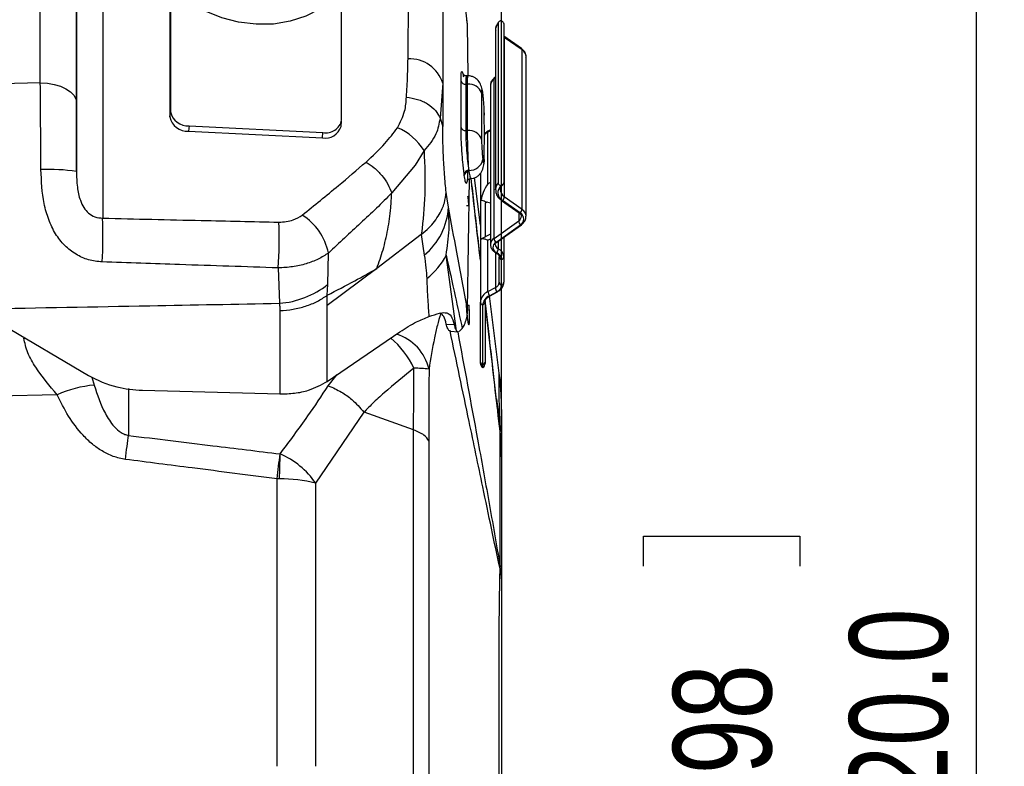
# Model space of a CAD drawing. Header units: millimetres. Extents: x 0 to 594, y 0 to 420.
# Tile 11 of 47: x 273 to 308, y 267 to 294. Entities that reach past the tile are written whole.
import ezdxf

# ---------------------------------------------------------------- set-up
doc = ezdxf.new("R2010")
doc.units = ezdxf.units.MM
doc.layers.add('SLD-0', color=7, linetype='Continuous')
doc.styles.add('SLDTEXTSTYLE0', font='TXT', dxfattribs={"width": 0.75})
doc.dimstyles.new('SLDDIMSTYLE3', dxfattribs={"dimtxt": 3.5, "dimasz": 3.2, "dimexe": 0, "dimexo": 0.0625, "dimgap": 0.875, "dimtad": 1, "dimdec": 1, "dimlfac": 3, "dimrnd": 1e-09, "dimzin": 12, "dimdsep": 46, "dimtxsty": 'SLDTEXTSTYLE0', "dimsah": 1, "dimcen": 0.09, "dimadec": 0, "dimazin": 3, "dimtfac": 1, "dimtdec": 1, "dimtofl": 0, "dimtmove": 0, "dimatfit": 3, "dimfxl": 1, "dimfrac": 2, "dimtolj": 1, "dimtzin": 12, "dimarcsym": 0})
doc.dimstyles.new('SLDDIMSTYLE4', dxfattribs={"dimtxt": 3.5, "dimasz": 3.2, "dimexe": 0, "dimexo": 0.0625, "dimgap": 0.875, "dimtad": 1, "dimdec": 1, "dimlfac": 3, "dimrnd": 1e-09, "dimzin": 4, "dimdsep": 46, "dimtxsty": 'SLDTEXTSTYLE0', "dimsah": 1, "dimcen": 0.09, "dimadec": 0, "dimazin": 1, "dimtfac": 1, "dimtdec": 1, "dimtofl": 0, "dimtmove": 0, "dimatfit": 3, "dimfxl": 1, "dimfrac": 2, "dimtolj": 1, "dimtzin": 12, "dimarcsym": 0})

# ---------------------------------------------------------------- blocks, each defined once
blk = doc.blocks.new('_D_3')
at = {"layer": 'SLD-0', "color": 7, "transparency": 16777216}
for p, q in [((242.756, 370.823), (241.689, 370.823)), ((241.689, 370.823), (241.689, 365.267)), ((254.393, 370.823), (255.46, 370.823)), ((255.46, 370.823), (255.46, 365.267)), ((241.689, 365.267), (242.756, 365.267)), ((255.46, 365.267), (254.393, 365.267)), ((207.051, 268.237), (207.051, 361.031)), ((290.098, 279.229), (290.098, 361.031)), ((207.051, 360.031), (290.098, 360.031))]:
    blk.add_line(p, q, dxfattribs=at)
for points in [[(207.051, 360.031), (210.251, 359.481), (210.251, 360.581)], [(290.098, 360.031), (286.898, 360.581), (286.898, 359.481)]]:
    blk.add_solid(points, dxfattribs=at)
at = {"layer": 'SLD-0', "color": 7, "transparency": 16777216, "char_height": 3.5, "attachment_point": 1, "style": 'SLDTEXTSTYLE0'}
for s, insert in [('9.809', (242.756, 369.779)), ('249.1', (242.756, 364.542))]:
    blk.add_mtext(s, dxfattribs=dict(at, insert=insert))
blk = doc.blocks.new('_D_5')
at = {"layer": 'SLD-0', "color": 7, "transparency": 16777216}
for p, q in [((211.798, 320.57), (307.971, 320.57)), ((306.971, 320.57), (306.971, 213.904)), ((295.148, 274.348), (295.148, 275.415)), ((295.148, 275.415), (300.704, 275.415)), ((300.704, 275.415), (300.704, 274.348)), ((295.148, 260.125), (295.148, 259.058)), ((300.704, 259.058), (300.704, 260.125)), ((295.148, 259.058), (300.704, 259.058)), ((211.798, 213.904), (307.971, 213.904))]:
    blk.add_line(p, q, dxfattribs=at)
for points in [[(306.971, 320.57), (306.421, 317.37), (307.521, 317.37)], [(306.971, 213.904), (307.521, 217.104), (306.421, 217.104)]]:
    blk.add_solid(points, dxfattribs=at)
at = {"layer": 'SLD-0', "color": 7, "transparency": 16777216, "char_height": 3.5, "attachment_point": 1, "rotation": 90, "style": 'SLDTEXTSTYLE0'}
for s, insert in [('320.0', (302.46, 264.057)), ('12.598', (296.192, 260.125)), ('%%c', (302.46, 258.779))]:
    blk.add_mtext(s, dxfattribs=dict(at, insert=insert))

msp = doc.modelspace()

# ---------------------------------------------------------------- linework, layer by layer
at = {"color": 7, "linetype": 'Continuous', "lineweight": 25}
for p, q in [((274.986, 288.367), (274.986, 306.37)), ((288.007, 299.051), (288.007, 291.502)), ((275.917, 296.418), (275.917, 286.71)), ((286.773, 292.364), (286.801, 295.826)), ((278.326, 295.191), (278.326, 290.492)), ((278.307, 295.003), (278.307, 290.304)), ((284.411, 290.192), (284.411, 294.89)), ((288.885, 293.584), (288.865, 293.759)), ((288.914, 291.764), (288.885, 293.584)), ((289.882, 293.381), (289.882, 287.725)), ((289.973, 293.62), (289.973, 287.963)), ((290.178, 293.62), (290.178, 287.963)), ((290.803, 292.739), (290.178, 293.18)), ((290.195, 293.131), (290.178, 293.143)), ((290.195, 293.131), (290.195, 287.475)), ((290.825, 292.686), (290.195, 293.131)), ((290.825, 287.029), (290.825, 292.686)), ((290.971, 286.779), (290.971, 292.436)), ((288.937, 291.764), (288.823, 291.764)), ((289.882, 291.685), (289.83, 291.649)), ((289.83, 285.992), (289.83, 291.649)), ((289.882, 291.723), (289.852, 291.702)), ((288.007, 291.502), (287.91, 290.264)), ((288.889, 291.471), (288.825, 291.471)), ((289.703, 291.432), (289.703, 285.776)), ((278.307, 290.304), (278.326, 290.492)), ((287.91, 290.264), (288.007, 289.964)), ((278.991, 289.988), (278.972, 289.8)), ((278.991, 289.988), (283.746, 289.753)), ((284.391, 289.971), (284.409, 290.159)), ((289.703, 289.847), (289.636, 289.812)), ((278.972, 289.8), (283.727, 289.565)), ((283.727, 289.565), (283.746, 289.753)), ((288.825, 289.821), (288.889, 289.821)), ((289.703, 289.806), (289.614, 289.759)), ((289.614, 287.933), (289.614, 289.759)), ((287.343, 289.107), (287.022, 288.59)), ((288.854, 289.114), (288.902, 289.114)), ((287.022, 288.59), (286.192, 287.606)), ((288.885, 288.338), (288.884, 288.28)), ((288.885, 283.467), (288.96, 288.107)), ((288.932, 288.407), (288.936, 288.407)), ((288.939, 288.365), (288.936, 288.407)), ((289.345, 286.464), (289.13, 288.145)), ((289.345, 288.296), (289.345, 287.259)), ((289.703, 287.979), (289.614, 287.933)), ((289.882, 287.725), (289.882, 287.739)), ((290.195, 287.475), (290.825, 287.029)), ((288.849, 287.153), (288.935, 287.153)), ((289.345, 287.259), (289.345, 285.845)), ((289.363, 287.359), (289.363, 287.368)), ((289.584, 287.278), (289.512, 287.24)), ((289.512, 287.24), (289.512, 286.041)), ((290.098, 287.339), (290.729, 286.893)), ((290.766, 286.885), (290.136, 287.331)), ((290.707, 286.908), (290.707, 286.612)), ((289.83, 285.992), (290.707, 286.612)), ((289.889, 285.849), (290.766, 286.469)), ((289.927, 285.856), (290.803, 286.476)), ((287.24, 286.123), (285.664, 284.919)), ((289.703, 286.142), (289.363, 285.963)), ((290.178, 286.034), (290.178, 285.341)), ((289.345, 285.845), (289.345, 283.724)), ((289.363, 285.954), (289.363, 285.963)), ((289.614, 285.929), (289.703, 285.976)), ((289.614, 284.102), (289.614, 285.929)), ((289.977, 285.892), (289.977, 285.624)), ((283.916, 284.353), (283.941, 285.471)), ((288.5, 282.705), (288.129, 285.399)), ((289.877, 285.492), (289.877, 284.24)), ((290.012, 284.43), (290.012, 285.341)), ((290.178, 285.341), (290.178, 284.43)), ((282.159, 284.943), (282.201, 283.685)), ((290.095, 284.328), (290.095, 285.239)), ((285.664, 284.919), (283.901, 283.608)), ((283.901, 283.973), (283.916, 284.353)), ((289.614, 284.102), (289.877, 284.24)), ((283.901, 283.617), (283.901, 283.972)), ((289.664, 283.953), (289.927, 284.091)), ((290.017, 281.201), (289.666, 283.953)), ((289.692, 283.955), (289.955, 284.093)), ((283.901, 280.91), (283.901, 283.608)), ((288.84, 283.618), (288.944, 283.618)), ((289.345, 281.599), (289.345, 283.724)), ((289.428, 281.497), (289.428, 283.622)), ((289.512, 283.724), (289.512, 281.599)), ((282.215, 283.425), (282.215, 280.467)), ((288.885, 283.467), (288.848, 283.141)), ((272.37, 282.919), (275.409, 281.114)), ((288.134, 282.949), (288.412, 282.932)), ((283.901, 280.91), (286.486, 282.672)), ((288.284, 282.711), (288.243, 282.706)), ((288.283, 282.689), (288.557, 282.673)), ((288.5, 282.705), (288.558, 282.688)), ((288.588, 282.679), (288.702, 282.788)), ((273.115, 282.445), (273.162, 282.448)), ((289.345, 281.55), (289.345, 281.599)), ((289.428, 281.406), (289.428, 281.497)), ((289.512, 281.599), (289.512, 281.55)), ((283.939, 280.758), (284.258, 281.153)), ((275.533, 281.064), (275.617, 280.777)), ((274.3, 280.432), (215.465, 279.03)), ((276.83, 280.659), (276.83, 278.992)), ((277.335, 280.594), (282.215, 280.467)), ((289.917, 280.285), (289.949, 280.007)), ((285.199, 279.822), (283.489, 277.291)), ((286.97, 279.186), (285.21, 279.814)), ((289.949, 280.007), (290.045, 279.196)), ((282.12, 267.237), (282.12, 277.451)), ((283.489, 277.291), (283.489, 267.237))]:
    msp.add_line(p, q, dxfattribs=at)
at = {"color": 7, "linetype": 'Continuous', "lineweight": 25, "flags": 128}
for points in [[(273.7, 291.519), (273.7, 293.542), (273.7, 295.495), (273.7, 297.37), (273.7, 299.164), (273.7, 300.872), (273.7, 302.488), (273.7, 304.008), (273.7, 305.429), (273.7, 306.746)], [(274.986, 305.611), (274.986, 304.332), (274.986, 302.952), (274.986, 301.475), (274.986, 299.905), (274.986, 298.247), (274.986, 296.504), (274.986, 294.683), (274.986, 292.787), (274.986, 290.821)], [(284.333, 294.816), (284.028, 294.447), (283.624, 294.131), (283.137, 293.879), (282.585, 293.703), (281.988, 293.606), (281.368, 293.595), (280.749, 293.668), (280.152, 293.823), (279.6, 294.054), (279.113, 294.354), (278.709, 294.71), (278.404, 295.109)], [(273.7, 291.519), (272.33, 291.485), (271.253, 291.458)], [(273.7, 291.519), (273.953, 291.501), (274.195, 291.459), (274.418, 291.393), (274.612, 291.306), (274.771, 291.201), (274.889, 291.083), (274.962, 290.954), (274.986, 290.821)], [(289.433, 291.154), (289.423, 291.222), (289.421, 291.23)], [(289.484, 290.446), (289.484, 290.377), (289.482, 290.368)], [(289.484, 288.794), (289.484, 288.724), (289.481, 288.71)], [(288.208, 287.097), (288.163, 287.395), (288.127, 287.629)], [(287.24, 286.123), (287.302, 285.715), (287.351, 285.395)], [(276.726, 278.14), (276.74, 278.259), (276.754, 278.376), (276.768, 278.489), (276.782, 278.598), (276.795, 278.704), (276.807, 278.805), (276.819, 278.901), (276.83, 278.992)]]:
    msp.add_lwpolyline(points, dxfattribs=at)
at = {"color": 7, "linetype": 'Continuous', "lineweight": 25}
for centre, radius, start, end in [((290.25, 293.377), 0.369, 138.8175, 179.2384), ((290.131, 293.137), 0.0637, 355.0786, 41.9932), ((290.765, 292.692), 0.0607, 354.297, 50.2881), ((290.659, 292.42), 0.313, 2.7971, 57.9253), ((286.838, 291.143), 1.222, 17.0336, 93.0627), ((289.972, 291.421), 0.269, 121.8119, 177.4658), ((289.892, 291.655), 0.0623, 130.4582, 184.9568), ((288.806, 291.625), 0.155, 197.9007, 276.8941), ((288.945, 291.01), 0.464, 17.9009, 96.8977), ((278.924, 290.427), 0.629, 191.2675, 274.3879), ((278.943, 290.615), 0.629, 191.2675, 274.3879), ((283.86, 290.303), 0.562, 258.261, 348.5397), ((283.839, 290.128), 0.574, 258.8258, 344.0795), ((285.676, 288.124), 1.935, 30.5553, 68.1074), ((288.807, 289.976), 0.156, 197.8627, 276.5423), ((288.943, 289.357), 0.467, 17.8622, 96.5388), ((289.891, 289.221), 0.605, 117.2473, 133.5606), ((289.669, 289.768), 0.0549, 126.1194, 188.9718), ((288.96, 288.889), 0.483, 267.0705, 348.4975), ((274.026, 282.007), 6.432, 81.4167, 92.7147), ((288.923, 288.246), 0.161, 87.091, 168.3695), ((288.932, 288.203), 0.162, 87.7423, 170.7257), ((288.971, 288.292), 0.0868, 154.2177, 187.3792), ((290.252, 287.719), 0.371, 138.883, 176.8216), ((290.3, 287.619), 0.332, 133.3689, 240.3893), ((290.358, 287.738), 0.31, 182.3272, 238.2021), ((289.941, 287.495), 0.254, 319.9237, 355.4913), ((285.847, 287.218), 2.364, 309.5064, 357.0581), ((289.687, 287.259), 0.341, 161.3215, 179.9021), ((290.127, 287.381), 0.0508, 236.4429, 280.4161), ((260.664, 286.121), 15.264, 356.3653, 2.2113), ((281.91, 285.065), 2.072, 11.315, 57.9094), ((290.596, 286.789), 0.209, 302.096, 356.7521), ((290.757, 286.935), 0.0508, 236.4134, 280.4176), ((290.571, 287.049), 0.254, 319.9237, 355.4913), ((290.644, 286.677), 0.241, 300.3717, 59.6283), ((290.658, 286.763), 0.314, 3.864, 57.8745), ((267.322, 285.937), 14.87, 356.166, 2.426), ((290.961, 286.632), 0.254, 184.5087, 220.0763), ((290.775, 286.518), 0.0508, 259.5812, 303.6105), ((289.972, 285.764), 0.269, 121.8114, 177.4748), ((290.084, 286.012), 0.254, 184.5087, 220.0763), ((289.687, 285.845), 0.341, 161.3215, 179.9021), ((289.999, 285.671), 0.208, 121.6181, 250.0865), ((290.047, 285.788), 0.178, 183.6467, 246.7697), ((289.898, 285.899), 0.0508, 259.5824, 303.5866), ((286.016, 286.457), 2.363, 306.9354, 333.3995), ((289.916, 285.511), 0.0378, 244.3856, 287.9021), ((289.668, 285.645), 0.31, 326.8563, 356.2422), ((289.816, 285.219), 0.28, 4.1578, 66.5603), ((289.844, 285.317), 0.335, 4.1578, 66.5603), ((290.13, 285.352), 0.118, 185.3927, 253.0703), ((290.061, 285.352), 0.118, 286.9297, 354.6073), ((281.968, 286.816), 3.14, 274.2499, 308.3353), ((289.789, 284.446), 0.224, 293.3219, 355.8214), ((290.188, 284.261), 0.311, 183.7466, 213.0433), ((289.816, 284.348), 0.28, 293.3219, 355.8214), ((290.13, 284.441), 0.118, 185.3927, 253.0703), ((290.061, 284.441), 0.118, 286.9297, 354.6073), ((289.792, 283.691), 0.448, 113.3219, 175.8214), ((289.819, 283.593), 0.392, 113.3219, 175.8214), ((289.925, 284.123), 0.311, 183.7466, 213.0433), ((289.676, 283.989), 0.0376, 251.9702, 295.4662), ((289.939, 284.127), 0.0376, 251.9702, 295.4662), ((289.463, 283.735), 0.118, 185.3927, 253.0703), ((289.394, 283.735), 0.118, 286.9297, 354.6073), ((285.859, 280.96), 1.704, 13.0494, 72.8139), ((284.169, 280.053), 3.112, 25.2232, 50.3102), ((289.463, 281.61), 0.118, 185.3927, 253.0703), ((289.512, 281.55), 0.167, 180, 240), ((289.394, 281.61), 0.118, 286.9297, 354.6073), ((289.345, 281.55), 0.167, 300, 0), ((286.923, 276.209), 5.17, 83.3804, 89.326), ((275.933, 276.888), 3.902, 94.6452, 114.7469), ((288.922, 279.123), 1.125, 0.7796, 3.7279), ((289.554, 279.115), 0.498, 357.978, 2.022), ((-80.725, 320.798), 365.425, 353.18751, 353.32708), ((261.78, 278.421), 20.445, 357.279, 359.7606), ((281.051, 275.626), 2.953, 34.3328, 66.5724), ((282.051, 269.868), 7.583, 88.858, 89.4749), ((282.17, 271.902), 5.549, 76.2533, 89.6771), ((287.82, 274.363), 2.227, 357.3493, 359.4405), ((287.201, 274.276), 2.851, 359.1547, 0.8453)]:
    msp.add_arc(centre, radius, start, end, dxfattribs=at)
for points, knots in [([(288.885, 293.584), (288.758, 294.698), (288.533, 296.689), (288.307, 298.682), (288.208, 299.56)], [0, 0, 0, 0, 0.56, 1, 1, 1, 1]), ([(290.025, 293.707), (289.996, 293.672), (289.926, 293.591), (289.875, 293.471), (289.887, 293.396), (289.89, 293.379)], [0, 0, 0, 0, 0.366687, 0.864107, 1, 1, 1, 1]), ([(290.072, 293.722), (290.058, 293.716), (290.031, 293.706), (289.999, 293.681), (289.977, 293.652), (289.974, 293.63), (289.973, 293.62)], [0, 0, 0, 0, 0.254255, 0.498983, 0.748763, 1, 1, 1, 1]), ([(290.178, 293.62), (290.177, 293.631), (290.173, 293.653), (290.148, 293.682), (290.114, 293.705), (290.086, 293.716), (290.072, 293.722)], [0, 0, 0, 0, 0.24929, 0.499796, 0.742989, 1, 1, 1, 1]), ([(290.965, 292.431), (290.967, 292.448), (290.974, 292.511), (290.925, 292.628), (290.847, 292.7), (290.803, 292.739)], [0, 0, 0, 0, 0.139858, 0.528121, 1, 1, 1, 1]), ([(286.717, 291.005), (286.732, 291.259), (286.759, 291.711), (286.769, 292.165), (286.773, 292.364)], [0, 0, 0, 0, 0.5600124, 1, 1, 1, 1]), ([(288.659, 291.577), (288.66, 291.684), (288.663, 291.896), (288.692, 291.939), (288.719, 291.866), (288.736, 291.758), (288.74, 291.732)], [0, 0, 0, 0, 0.3288, 0.656924, 0.915388, 1, 1, 1, 1]), ([(288.854, 291.764), (288.843, 291.765), (288.816, 291.767), (288.777, 291.779), (288.757, 291.792), (288.756, 291.778), (288.756, 291.776)], [0, 0, 0, 0, 0.1579198, 0.3620425, 0.9338172, 1, 1, 1, 1]), ([(288.854, 291.764), (288.85, 291.76), (288.84, 291.752), (288.828, 291.674), (288.826, 291.552), (288.825, 291.471)], [0, 0, 0, 0, 0.258362, 0.512078, 1, 1, 1, 1]), ([(288.889, 291.471), (288.89, 291.553), (288.891, 291.678), (288.896, 291.745), (288.9, 291.776), (288.902, 291.764), (288.902, 291.764)], [0, 0, 0, 0, 0.486796, 0.740206, 0.999562, 1, 1, 1, 1]), ([(289.421, 291.23), (289.405, 291.296), (289.375, 291.43), (289.278, 291.602), (289.145, 291.709), (289.011, 291.757), (288.938, 291.762), (288.902, 291.764)], [0, 0, 0, 0, 0.247877, 0.500113, 0.753763, 0.878746, 1, 1, 1, 1]), ([(289.852, 291.702), (289.821, 291.675), (289.758, 291.621), (289.708, 291.523), (289.709, 291.459), (289.709, 291.436)], [0, 0, 0, 0, 0.38543, 0.782484, 1, 1, 1, 1]), ([(273.722, 288.432), (273.719, 288.975), (273.713, 290.064), (273.704, 291.033), (273.7, 291.519)], [0, 0, 0, 0, 0.498259, 1, 1, 1, 1]), ([(288.007, 291.502), (288.007, 291.218), (288.007, 290.712), (288.007, 290.192), (288.007, 289.964)], [0, 0, 0, 0, 0.559836, 1, 1, 1, 1]), ([(288.659, 289.928), (288.66, 290.236), (288.662, 290.786), (288.66, 291.336), (288.659, 291.577)], [0, 0, 0, 0, 0.56, 1, 1, 1, 1]), ([(288.825, 291.471), (288.826, 291.163), (288.828, 290.613), (288.826, 290.063), (288.825, 289.821)], [0, 0, 0, 0, 0.56, 1, 1, 1, 1]), ([(288.889, 289.821), (288.891, 290.129), (288.892, 290.679), (288.89, 291.229), (288.889, 291.471)], [0, 0, 0, 0, 0.5599998, 1, 1, 1, 1]), ([(289.433, 291.154), (289.426, 291.199), (289.412, 291.289), (289.397, 291.311), (289.388, 291.263), (289.387, 291.19), (289.387, 291.153)], [0, 0, 0, 0, 0.279597, 0.558914, 0.778936, 1, 1, 1, 1]), ([(286.398, 289.919), (286.498, 290.113), (286.678, 290.462), (286.705, 290.839), (286.717, 291.005)], [0, 0, 0, 0, 0.55797, 1, 1, 1, 1]), ([(286.717, 291.005), (286.85, 290.986), (287.123, 290.945), (287.483, 290.775), (287.769, 290.544), (287.864, 290.356), (287.91, 290.264)], [0, 0, 0, 0, 0.243906, 0.5, 0.756094, 1, 1, 1, 1]), ([(289.387, 291.153), (289.388, 290.845), (289.39, 290.294), (289.388, 289.743), (289.387, 289.501)], [0, 0, 0, 0, 0.56, 1, 1, 1, 1]), ([(289.484, 290.446), (289.483, 290.505), (289.48, 290.622), (289.467, 290.833), (289.45, 291.019), (289.439, 291.109), (289.433, 291.154)], [0, 0, 0, 0, 0.279563, 0.558872, 0.778918, 1, 1, 1, 1]), ([(274.986, 290.821), (274.986, 290.387), (274.986, 289.612), (274.986, 288.747), (274.986, 288.367)], [0, 0, 0, 0, 0.561174, 1, 1, 1, 1]), ([(287.91, 290.264), (287.877, 290.073), (287.806, 289.656), (287.506, 289.3), (287.343, 289.107)], [0, 0, 0, 0, 0.458108, 1, 1, 1, 1]), ([(289.484, 288.794), (289.485, 289.102), (289.487, 289.653), (289.485, 290.204), (289.484, 290.446)], [0, 0, 0, 0, 0.56, 1, 1, 1, 1]), ([(285.282, 288.704), (285.514, 288.919), (285.928, 289.304), (286.254, 289.731), (286.398, 289.919)], [0, 0, 0, 0, 0.5600905, 1, 1, 1, 1]), ([(288.127, 287.629), (288.108, 287.836), (288.069, 288.248), (288.03, 288.908), (288.01, 289.495), (288.008, 289.808), (288.007, 289.964)], [0, 0, 0, 0, 0.281144, 0.5607384, 0.7808479, 1, 1, 1, 1]), ([(288.766, 288.279), (288.749, 288.415), (288.717, 288.688), (288.682, 289.179), (288.661, 289.614), (288.66, 289.823), (288.659, 289.928)], [0, 0, 0, 0, 0.280088, 0.559569, 0.7797, 1, 1, 1, 1]), ([(288.825, 289.821), (288.826, 289.721), (288.828, 289.568), (288.84, 289.315), (288.849, 289.182), (288.854, 289.114)], [0, 0, 0, 0, 0.487391, 0.740781, 1, 1, 1, 1]), ([(288.902, 289.114), (288.9, 289.182), (288.896, 289.316), (288.891, 289.569), (288.89, 289.721), (288.889, 289.821)], [0, 0, 0, 0, 0.259449, 0.512963, 1, 1, 1, 1]), ([(289.387, 289.501), (289.388, 289.442), (289.389, 289.325), (289.401, 289.114), (289.417, 288.928), (289.428, 288.838), (289.433, 288.793)], [0, 0, 0, 0, 0.279563, 0.55887, 0.778917, 1, 1, 1, 1]), ([(289.636, 289.812), (289.594, 289.789), (289.533, 289.756), (289.494, 289.704), (289.482, 289.687)], [0, 0, 0, 0, 0.6818619, 1, 1, 1, 1]), ([(287.343, 289.107), (287.364, 288.584), (287.406, 287.573), (287.302, 286.628), (287.252, 286.172)], [0, 0, 0, 0, 0.517461, 1, 1, 1, 1]), ([(288.854, 289.114), (288.865, 288.982), (288.887, 288.717), (288.917, 288.511), (288.932, 288.407)], [0, 0, 0, 0, 0.499097, 1, 1, 1, 1]), ([(288.936, 288.407), (288.932, 288.467), (288.925, 288.579), (288.913, 288.819), (288.906, 289.002), (288.902, 289.114)], [0, 0, 0, 0, 0.302053, 0.569689, 1, 1, 1, 1]), ([(289.433, 288.793), (289.44, 288.748), (289.455, 288.658), (289.471, 288.636), (289.482, 288.683), (289.483, 288.757), (289.484, 288.794)], [0, 0, 0, 0, 0.279597, 0.558918, 0.778938, 1, 1, 1, 1]), ([(283.01, 286.82), (283.442, 287.167), (284.213, 287.786), (284.955, 288.423), (285.282, 288.704)], [0, 0, 0, 0, 0.559994, 1, 1, 1, 1]), ([(285.282, 288.704), (285.379, 288.64), (285.579, 288.509), (285.846, 288.233), (286.066, 287.922), (286.151, 287.71), (286.192, 287.606)], [0, 0, 0, 0, 0.2449406, 0.5, 0.7550594, 1, 1, 1, 1]), ([(288.971, 288.114), (289.009, 288.117), (289.088, 288.122), (289.196, 288.165), (289.289, 288.228), (289.386, 288.336), (289.459, 288.497), (289.474, 288.64), (289.481, 288.711)], [0, 0, 0, 0, 0.1229482, 0.2501705, 0.3795071, 0.508933, 0.7597044, 1, 1, 1, 1]), ([(275.897, 285.153), (275.735, 285.171), (275.405, 285.206), (274.95, 285.414), (274.55, 285.729), (274.224, 286.152), (273.983, 286.658), (273.767, 287.417), (273.74, 288.025), (273.722, 288.432)], [0, 0, 0, 0, 0.109518, 0.222485, 0.340938, 0.464836, 0.59508, 0.728808, 1, 1, 1, 1]), ([(274.986, 288.367), (274.99, 288.182), (274.998, 287.846), (275.087, 287.402), (275.232, 287.087), (275.408, 286.877), (275.642, 286.734), (275.824, 286.718), (275.917, 286.71)], [0, 0, 0, 0, 0.275764, 0.499151, 0.630069, 0.750077, 0.871637, 1, 1, 1, 1]), ([(288.773, 288.229), (288.771, 288.238), (288.769, 288.254), (288.767, 288.271), (288.766, 288.279)], [0, 0, 0, 0, 0.56, 1, 1, 1, 1]), ([(288.865, 287.997), (288.858, 287.968), (288.844, 287.91), (288.81, 288.005), (288.785, 288.154), (288.773, 288.229)], [0, 0, 0, 0, 0.326775, 0.662807, 1, 1, 1, 1]), ([(288.884, 288.28), (288.883, 288.166), (288.881, 288.024), (288.868, 288.001), (288.865, 287.997)], [0, 0, 0, 0, 0.810545, 1, 1, 1, 1]), ([(288.9, 288.092), (288.9, 288.091), (288.904, 288.077), (288.923, 288.094), (288.964, 288.11), (288.991, 288.114), (289.003, 288.115)], [0, 0, 0, 0, 0.067591, 0.629931, 0.83587, 1, 1, 1, 1]), ([(288.932, 288.407), (288.933, 288.399), (288.935, 288.384), (288.938, 288.371), (288.939, 288.365)], [0, 0, 0, 0, 0.56, 1, 1, 1, 1]), ([(288.939, 288.365), (288.951, 288.29), (288.975, 288.145), (288.994, 288.128), (289.003, 288.12)], [0, 0, 0, 0, 0.519271, 1, 1, 1, 1]), ([(289.345, 285.214), (289.238, 286.153), (289.128, 287.119), (289.017, 288.091), (289.014, 288.119)], [0, 0, 0, 0, 0.971091, 1, 1, 1, 1]), ([(289.345, 285.269), (289.271, 285.913), (289.163, 286.86), (289.055, 287.815), (289.02, 288.12)], [0, 0, 0, 0, 0.6806248, 1, 1, 1, 1]), ([(289.614, 287.933), (289.55, 287.83), (289.437, 287.652), (289.385, 287.447), (289.363, 287.359)], [0, 0, 0, 0, 0.575403, 1, 1, 1, 1]), ([(289.888, 287.742), (289.889, 287.688), (289.893, 287.572), (289.981, 287.433), (290.065, 287.366), (290.098, 287.339)], [0, 0, 0, 0, 0.347357, 0.736554, 1, 1, 1, 1]), ([(289.973, 287.963), (289.974, 287.952), (289.977, 287.93), (289.999, 287.901), (290.031, 287.876), (290.058, 287.866), (290.072, 287.861)], [0, 0, 0, 0, 0.24993, 0.499377, 0.749647, 1, 1, 1, 1]), ([(290.055, 287.725), (290.053, 287.737), (290.047, 287.78), (290.084, 287.845), (290.141, 287.895), (290.16, 287.913)], [0, 0, 0, 0, 0.2104107, 0.7254045, 1, 1, 1, 1]), ([(290.072, 287.861), (290.086, 287.866), (290.114, 287.877), (290.147, 287.9), (290.173, 287.929), (290.177, 287.951), (290.178, 287.963)], [0, 0, 0, 0, 0.254786, 0.499142, 0.74951, 1, 1, 1, 1]), ([(286.193, 287.605), (286.014, 287.423), (285.655, 287.058), (285.086, 286.531), (284.513, 286.005), (284.132, 285.649), (283.941, 285.471)], [0, 0, 0, 0, 0.249964, 0.499946, 0.749972, 1, 1, 1, 1]), ([(285.664, 284.919), (285.741, 285.137), (285.898, 285.583), (286.062, 286.307), (286.161, 286.987), (286.184, 287.428), (286.193, 287.605)], [0, 0, 0, 0, 0.260124, 0.530793, 0.811471, 1, 1, 1, 1]), ([(287.243, 286.125), (287.336, 286.204), (287.511, 286.351), (287.722, 286.594), (287.923, 286.889), (288.082, 287.241), (288.113, 287.504), (288.127, 287.629)], [0, 0, 0, 0, 0.179736, 0.334656, 0.500292, 0.762291, 1, 1, 1, 1]), ([(288.935, 287.153), (288.927, 287.245), (288.919, 287.339), (288.909, 287.445), (288.906, 287.467), (288.904, 287.486)], [0, 0, 0, 0, 0.790233, 0.812786, 1, 1, 1, 1]), ([(288.129, 285.399), (288.174, 285.703), (288.258, 286.278), (288.224, 286.835), (288.208, 287.097)], [0, 0, 0, 0, 0.528694, 1, 1, 1, 1]), ([(288.885, 283.467), (288.758, 284.146), (288.533, 285.358), (288.307, 286.566), (288.208, 287.097)], [0, 0, 0, 0, 0.5599996, 1, 1, 1, 1]), ([(289.703, 287.247), (289.641, 287.261), (289.521, 287.288), (289.415, 287.336), (289.363, 287.359)], [0, 0, 0, 0, 0.515854, 1, 1, 1, 1]), ([(275.917, 286.71), (277.086, 286.682), (279.173, 286.633), (281.261, 286.587), (282.179, 286.566)], [0, 0, 0, 0, 0.56, 1, 1, 1, 1]), ([(282.179, 286.566), (282.359, 286.579), (282.682, 286.601), (282.91, 286.753), (283.01, 286.82)], [0, 0, 0, 0, 0.559426, 1, 1, 1, 1]), ([(290.729, 286.893), (290.744, 286.88), (290.781, 286.849), (290.803, 286.809), (290.802, 286.787), (290.801, 286.779)], [0, 0, 0, 0, 0.296652, 0.709758, 1, 1, 1, 1]), ([(290.803, 286.476), (290.836, 286.503), (290.906, 286.562), (290.966, 286.674), (290.966, 286.753), (290.966, 286.785)], [0, 0, 0, 0, 0.34118, 0.735585, 1, 1, 1, 1]), ([(287.243, 286.125), (287.242, 286.125), (287.241, 286.124), (287.241, 286.124), (287.24, 286.123)], [0, 0, 0, 0, 0.56, 1, 1, 1, 1]), ([(287.252, 286.172), (287.25, 286.163), (287.247, 286.148), (287.244, 286.132), (287.243, 286.125)], [0, 0, 0, 0, 0.559999, 1, 1, 1, 1]), ([(289.614, 285.929), (289.55, 285.949), (289.437, 285.984), (289.385, 285.969), (289.363, 285.963)], [0, 0, 0, 0, 0.575403, 1, 1, 1, 1]), ([(289.709, 285.775), (289.708, 285.76), (289.703, 285.703), (289.745, 285.611), (289.816, 285.527), (289.876, 285.491), (289.9, 285.477)], [0, 0, 0, 0, 0.126816, 0.456337, 0.785912, 1, 1, 1, 1]), ([(289.871, 285.776), (289.871, 285.788), (289.872, 285.808), (289.911, 285.842), (289.927, 285.856)], [0, 0, 0, 0, 0.597089, 1, 1, 1, 1]), ([(283.941, 285.471), (283.825, 285.395), (283.592, 285.243), (283.154, 285.079), (282.672, 284.968), (282.331, 284.951), (282.159, 284.943)], [0, 0, 0, 0, 0.248908, 0.499314, 0.748605, 1, 1, 1, 1]), ([(287.351, 285.395), (287.373, 285.245), (287.412, 284.979), (287.429, 284.694), (287.436, 284.568)], [0, 0, 0, 0, 0.5599614, 1, 1, 1, 1]), ([(288.129, 285.399), (288.237, 284.911), (288.428, 284.04), (288.618, 283.17), (288.702, 282.788)], [0, 0, 0, 0, 0.56, 1, 1, 1, 1]), ([(289.9, 285.477), (289.919, 285.465), (289.965, 285.437), (290.006, 285.384), (290.01, 285.356), (290.012, 285.341)], [0, 0, 0, 0, 0.253166, 0.593737, 1, 1, 1, 1]), ([(282.159, 284.943), (280.99, 284.981), (278.903, 285.049), (276.816, 285.121), (275.897, 285.153)], [0, 0, 0, 0, 0.56, 1, 1, 1, 1]), ([(283.901, 283.972), (284.229, 284.14), (284.813, 284.44), (285.404, 284.773), (285.664, 284.919)], [0, 0, 0, 0, 0.559686, 1, 1, 1, 1]), ([(287.436, 284.568), (287.447, 284.312), (287.466, 283.853), (287.502, 283.408), (287.518, 283.212)], [0, 0, 0, 0, 0.559999, 1, 1, 1, 1]), ([(289.955, 284.093), (289.99, 284.115), (290.07, 284.165), (290.159, 284.282), (290.172, 284.38), (290.178, 284.43)], [0, 0, 0, 0, 0.2890828, 0.6448275, 1, 1, 1, 1]), ([(289.512, 283.724), (289.513, 283.74), (289.517, 283.785), (289.562, 283.87), (289.649, 283.927), (289.692, 283.955)], [0, 0, 0, 0, 0.218655, 0.620118, 1, 1, 1, 1]), ([(271.69, 283.488), (273.656, 283.525), (277.16, 283.591), (280.664, 283.656), (282.201, 283.685)], [0, 0, 0, 0, 0.561167, 1, 1, 1, 1]), ([(282.201, 283.685), (282.206, 283.636), (282.214, 283.55), (282.215, 283.464), (282.215, 283.425)], [0, 0, 0, 0, 0.559978, 1, 1, 1, 1]), ([(283.901, 283.617), (283.901, 283.615), (283.901, 283.612), (283.901, 283.609), (283.901, 283.608)], [0, 0, 0, 0, 0.56, 1, 1, 1, 1]), ([(283.901, 283.608), (283.901, 283.61), (283.901, 283.613), (283.901, 283.616), (283.901, 283.617)], [0, 0, 0, 0, 0.56, 1, 1, 1, 1]), ([(288.839, 283.618), (288.845, 283.537), (288.854, 283.407), (288.87, 283.242), (288.886, 283.109), (288.899, 283.025), (288.908, 282.985), (288.91, 282.976), (288.911, 282.973), (288.919, 282.937), (288.932, 282.908), (288.945, 282.928), (288.955, 282.983), (288.961, 283.111), (288.959, 283.301), (288.952, 283.477), (288.947, 283.571), (288.944, 283.618)], [0, 0, 0, 0, 0.110495, 0.176747, 0.250192, 0.341355, 0.365507, 0.372192, 0.374186, 0.37528, 0.499874, 0.566174, 0.630024, 0.749893, 0.871878, 0.935233, 1, 1, 1, 1]), ([(290.047, 279.138), (289.933, 280.11), (289.756, 281.627), (289.578, 283.181), (289.514, 283.74)], [0, 0, 0, 0, 0.640098, 1, 1, 1, 1]), ([(289.959, 279.941), (289.942, 280.08), (289.894, 280.494), (289.811, 281.21), (289.683, 282.32), (289.584, 283.176), (289.52, 283.738), (289.517, 283.762)], [0, 0, 0, 0, 0.110676, 0.329618, 0.563988, 0.981857, 1, 1, 1, 1]), ([(286.486, 282.672), (286.684, 282.799), (287.037, 283.024), (287.371, 283.155), (287.518, 283.212)], [0, 0, 0, 0, 0.563215, 1, 1, 1, 1]), ([(287.518, 283.212), (287.651, 283.258), (287.918, 283.35), (288.159, 283.364), (288.323, 283.25), (288.381, 283.043), (288.412, 282.932)], [0, 0, 0, 0, 0.249962, 0.49984, 0.730821, 1, 1, 1, 1]), ([(287.933, 283.311), (287.892, 283.177), (287.807, 282.9), (287.662, 282.243), (287.578, 281.717), (287.519, 281.345)], [0, 0, 0, 0, 0.214487, 0.443387, 1, 1, 1, 1]), ([(288.134, 282.949), (288.108, 283.048), (288.06, 283.233), (287.959, 283.3), (287.912, 283.331)], [0, 0, 0, 0, 0.540077, 1, 1, 1, 1]), ([(288.243, 282.706), (288.222, 282.729), (288.181, 282.774), (288.149, 282.891), (288.134, 282.949)], [0, 0, 0, 0, 0.498748, 1, 1, 1, 1]), ([(288.412, 282.932), (288.425, 282.881), (288.439, 282.825), (288.459, 282.777), (288.474, 282.743), (288.489, 282.722), (288.5, 282.705)], [0, 0, 0, 0, 0.499784, 0.550939, 0.651393, 1, 1, 1, 1]), ([(288.702, 282.788), (288.732, 282.832), (288.792, 282.92), (288.829, 283.067), (288.848, 283.141)], [0, 0, 0, 0, 0.49871, 1, 1, 1, 1]), ([(290.045, 274.26), (289.942, 274.733), (289.738, 275.678), (289.371, 277.452), (288.882, 279.79), (288.493, 281.636), (288.266, 282.709)], [0, 0, 0, 0, 0.174103, 0.347874, 0.621005, 1, 1, 1, 1]), ([(288.538, 282.674), (288.773, 281.407), (289.142, 279.417), (289.645, 276.664), (289.913, 275.116), (290.047, 274.341)], [0, 0, 0, 0, 0.467039, 0.733528, 1, 1, 1, 1]), ([(274.3, 280.432), (274.035, 280.748), (273.643, 281.216), (273.226, 281.917), (273.151, 282.272), (273.115, 282.445)], [0, 0, 0, 0, 0.517667, 0.765208, 1, 1, 1, 1]), ([(275.409, 281.114), (275.734, 280.956), (276.315, 280.674), (277.023, 280.619), (277.335, 280.594)], [0, 0, 0, 0, 0.559931, 1, 1, 1, 1]), ([(286.984, 281.379), (286.623, 281.09), (286.108, 280.679), (285.581, 280.195), (285.368, 279.982), (285.27, 279.879), (285.228, 279.834), (285.21, 279.814)], [0, 0, 0, 0, 0.57023, 0.813577, 0.918571, 0.964267, 1, 1, 1, 1]), ([(286.97, 279.186), (286.972, 279.544), (286.975, 280.258), (286.981, 281.006), (286.984, 281.379)], [0, 0, 0, 0, 0.501062, 1, 1, 1, 1]), ([(287.519, 281.345), (287.518, 280.857), (287.515, 279.987), (287.515, 279.159), (287.515, 278.795)], [0, 0, 0, 0, 0.560198, 1, 1, 1, 1]), ([(290.098, 279.934), (290.095, 280.146), (290.088, 280.569), (290.041, 280.991), (290.017, 281.201)], [0, 0, 0, 0, 0.5, 1, 1, 1, 1]), ([(290.045, 279.196), (290.045, 279.199), (290.044, 279.204), (290.045, 279.208), (290.044, 279.221), (290.044, 279.224), (290.044, 279.226), (290.044, 279.252), (290.042, 279.312), (290.038, 279.446), (290.029, 279.701), (290.019, 280.046), (290.017, 280.388), (290.018, 280.774), (290.017, 281.124), (290.017, 281.175), (290.017, 281.201)], [0, 0, 0, 0, 0.002728, 0.005236, 0.008172, 0.009718, 0.011961, 0.015047, 0.032738, 0.050815, 0.114007, 0.223029, 0.346952, 0.477795, 0.739023, 1, 1, 1, 1]), ([(275.617, 280.777), (275.728, 280.436), (275.895, 279.923), (276.255, 279.358), (276.516, 279.122), (276.696, 279.025), (276.787, 279.003), (276.83, 278.992)], [0, 0, 0, 0, 0.498896, 0.748425, 0.886785, 0.945635, 1, 1, 1, 1]), ([(282.215, 280.467), (282.39, 280.47), (282.743, 280.477), (283.343, 280.602), (283.69, 280.794), (283.901, 280.91)], [0, 0, 0, 0, 0.278376, 0.561666, 1, 1, 1, 1]), ([(282.225, 278.335), (282.56, 278.781), (283.159, 279.578), (283.701, 280.398), (283.939, 280.758)], [0, 0, 0, 0, 0.559985, 1, 1, 1, 1]), ([(283.939, 280.758), (284.098, 280.688), (284.393, 280.556), (284.838, 280.238), (285.066, 279.975), (285.199, 279.822)], [0, 0, 0, 0, 0.327629, 0.607988, 1, 1, 1, 1]), ([(276.726, 278.14), (276.58, 278.169), (276.288, 278.227), (275.894, 278.426), (275.535, 278.682), (275.116, 279.086), (274.679, 279.671), (274.426, 280.178), (274.3, 280.432)], [0, 0, 0, 0, 0.1250675, 0.2506057, 0.3710492, 0.5007995, 0.7497852, 1, 1, 1, 1]), ([(285.21, 279.814), (285.208, 279.815), (285.204, 279.817), (285.201, 279.82), (285.199, 279.822)], [0, 0, 0, 0, 0.5600275, 1, 1, 1, 1]), ([(290.098, 279.905), (290.098, 279.911), (290.098, 279.929), (290.098, 279.711), (290.098, 279.339), (290.098, 278.919), (290.098, 278.589), (290.098, 278.349), (290.098, 278.229)], [0, 0, 0, 0, 0.119907, 0.366024, 0.612278, 0.741511, 0.870757, 1, 1, 1, 1]), ([(276.83, 278.992), (277.831, 278.869), (279.629, 278.648), (281.428, 278.431), (282.225, 278.335)], [0, 0, 0, 0, 0.556937, 1, 1, 1, 1]), ([(286.97, 255.287), (286.97, 256.25), (286.97, 258.177), (286.97, 261.162), (286.97, 264.187), (286.97, 267.237), (286.97, 270.287), (286.97, 273.312), (286.97, 276.296), (286.97, 278.223), (286.97, 279.186)], [0, 0, 0, 0, 0.125, 0.25, 0.375, 0.5, 0.625, 0.75, 0.875, 1, 1, 1, 1]), ([(287.515, 278.795), (287.471, 278.868), (287.381, 279.013), (287.107, 279.128), (286.97, 279.186)], [0, 0, 0, 0, 0.5, 1, 1, 1, 1]), ([(290.045, 279.196), (290.046, 279.185), (290.048, 279.164), (290.051, 279.142), (290.052, 279.133)], [0, 0, 0, 0, 0.5599151, 1, 1, 1, 1]), ([(290.052, 279.097), (290.051, 279.105), (290.049, 279.12), (290.048, 279.133), (290.047, 279.138)], [0, 0, 0, 0, 0.559807, 1, 1, 1, 1]), ([(290.098, 278.229), (290.096, 278.396), (290.091, 278.695), (290.064, 278.999), (290.052, 279.133)], [0, 0, 0, 0, 0.55997, 1, 1, 1, 1]), ([(290.052, 274.318), (290.052, 274.854), (290.052, 275.924), (290.052, 277.221), (290.052, 278.289), (290.052, 278.828), (290.052, 279.097)], [0, 0, 0, 0, 0.280436, 0.560829, 0.780302, 1, 1, 1, 1]), ([(290.098, 278.229), (290.096, 278.391), (290.091, 278.679), (290.064, 278.97), (290.052, 279.097)], [0, 0, 0, 0, 0.559987, 1, 1, 1, 1]), ([(287.515, 278.795), (287.515, 277.861), (287.515, 275.997), (287.515, 273.11), (287.516, 270.183), (287.515, 267.232), (287.515, 264.287), (287.515, 261.371), (287.515, 258.483), (287.515, 256.613), (287.515, 255.675)], [0, 0, 0, 0, 0.125307, 0.24996, 0.374924, 0.500442, 0.624946, 0.749187, 0.874121, 1, 1, 1, 1]), ([(282.12, 277.451), (281.113, 277.579), (279.315, 277.807), (277.517, 278.038), (276.726, 278.14)], [0, 0, 0, 0, 0.56, 1, 1, 1, 1]), ([(290.098, 278.229), (290.098, 277.911), (290.098, 277.275), (290.098, 276.167), (290.098, 275.038), (290.098, 274.274), (290.098, 273.892)], [0, 0, 0, 0, 0.27933, 0.55921, 0.779631, 1, 1, 1, 1]), ([(290.045, 260.213), (290.045, 260.219), (290.044, 260.231), (290.045, 260.251), (290.044, 260.264), (290.044, 260.281), (290.044, 260.298), (290.044, 260.349), (290.042, 260.424), (290.038, 260.629), (290.029, 261.023), (290.019, 261.67), (290.017, 262.503), (290.018, 263.717), (290.017, 265.301), (290.018, 267.238), (290.017, 269.176), (290.018, 270.76), (290.017, 271.975), (290.019, 272.877), (290.032, 273.585), (290.041, 274.014), (290.044, 274.158), (290.044, 274.181), (290.044, 274.198), (290.044, 274.211), (290.044, 274.222), (290.045, 274.234), (290.044, 274.248), (290.045, 274.256), (290.045, 274.26)], [0, 0, 0, 0, 0.001364, 0.002618, 0.004086, 0.004859, 0.005981, 0.007524, 0.016369, 0.025408, 0.057004, 0.111516, 0.173478, 0.2389, 0.369516, 0.500121, 0.630735, 0.761403, 0.826857, 0.888749, 0.958456, 0.99054, 0.993101, 0.994175, 0.995565, 0.996341, 0.99722, 0.998249, 0.998995, 1, 1, 1, 1]), ([(290.052, 274.234), (290.05, 274.238), (290.048, 274.246), (290.046, 274.256), (290.045, 274.26)], [0, 0, 0, 0, 0.559909, 1, 1, 1, 1]), ([(290.047, 274.341), (290.048, 274.336), (290.049, 274.328), (290.051, 274.321), (290.052, 274.318)], [0, 0, 0, 0, 0.559803, 1, 1, 1, 1]), ([(290.098, 273.892), (290.096, 273.974), (290.091, 274.119), (290.064, 274.257), (290.052, 274.318)], [0, 0, 0, 0, 0.5599741, 1, 1, 1, 1]), ([(290.098, 273.892), (290.096, 273.961), (290.091, 274.083), (290.064, 274.188), (290.052, 274.234)], [0, 0, 0, 0, 0.560085, 1, 1, 1, 1]), ([(290.098, 273.892), (290.098, 273.52), (290.098, 272.775), (290.098, 271.428), (290.098, 269.877), (290.098, 268.114), (290.098, 266.405), (290.098, 264.71), (290.098, 263.321), (290.098, 262.233), (290.098, 261.401), (290.098, 260.854), (290.098, 260.581)], [0, 0, 0, 0, 0.087885, 0.175764, 0.313787, 0.436813, 0.559842, 0.682932, 0.80609, 0.870723, 0.935362, 1, 1, 1, 1])]:
    msp.add_open_spline(points, degree=3, knots=knots, dxfattribs=at)
msp.add_open_spline([(282.215, 283.425), (282.373, 283.437), (282.689, 283.461), (283.138, 283.576), (283.555, 283.741), (283.786, 283.895), (283.901, 283.972)], degree=3, dxfattribs=at)

# ---------------------------------------------------------------- dimensions: what is measured, and where the dimension line sits
at = {"layer": 'SLD-0', "color": 7}
dim = msp.add_linear_dim(base=(290.098, 360.031), p1=(207.051, 267.237), p2=(290.098, 278.229), angle=0, dimstyle='SLDDIMSTYLE3', dxfattribs=at)
dim.commit()
dim.dimension.update_dxf_attribs({"geometry": '_D_3', "text_midpoint": (248.575, 360.031), "dimtype": 160})
dim = msp.add_linear_dim(base=(306.971, 213.904), p1=(210.798, 320.57), p2=(210.798, 213.904), angle=90, text='%%c<>', dimstyle='SLDDIMSTYLE4', dxfattribs=at)
dim.commit()
dim.dimension.update_dxf_attribs({"geometry": '_D_5', "text_midpoint": (306.971, 267.237), "dimtype": 160})

doc.saveas('drawing.dxf')
